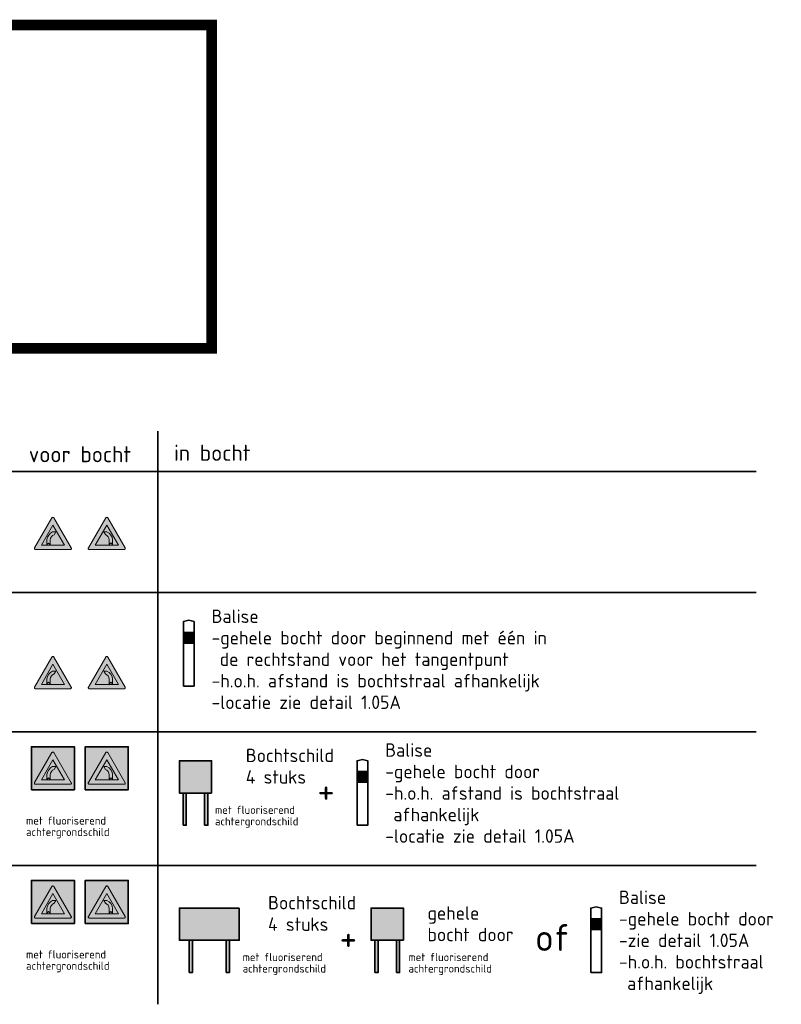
# Model space of a CAD drawing. Header units: metres. Extents: x -699 to 2316, y -1199 to 781.
# Tile 26 of 256: x 189 to 203, y -361 to -342. Entities that reach past the tile are written whole.
import ezdxf

# ---------------------------------------------------------------- set-up
doc = ezdxf.new("R2010")
doc.units = ezdxf.units.M
doc.layers.add('N-WA-VW-VERKEERSTEKEN_BORD-G', color=7, linetype='Continuous', lineweight=35)
doc.layers.add('X-XX-AL-T35', color=50, linetype='Continuous', lineweight=35)
for name, color, linetype, lineweight, true_color in [('N-WA-VW-VERKEERSTEKEN_GEEL', 7, 'Continuous', 5, 0xf7b500), ('N-WA-VW-VERKEERSTEKEN_GRIJS_A', 7, 'Continuous', 5, 0x8e9291), ('N-WA-VW-VERKEERSTEKEN_ROOD', 7, 'Continuous', 5, 0xbb1e10), ('N-WA-VW-VERKEERSTEKEN_WIT', 7, 'Continuous', 5, 0xf1f0ea), ('N-WA-VW-VERKEERSTEKEN_ZWART', 7, 'Continuous', 5, 0x2a292a)]:
    doc.layers.add(name, color=color, linetype=linetype, lineweight=lineweight, true_color=true_color)
doc.styles.add('NLCS-ISO', font='NLCS-ISO.ttf')

# ---------------------------------------------------------------- blocks, each defined once
blk = doc.blocks.new('J02')
at = {"layer": 'N-WA-VW-VERKEERSTEKEN_ROOD'}
h = blk.add_hatch(color=256, dxfattribs=at)
h.paths.add_polyline_path([(0.018, 0.59), (0.341, 0.03), (0.343, 0.026), (0.344, 0.02), (0.343, 0.015), (0.341, 0.01), (0.337, 0.006), (0.333, 0.003), (0.328, 0.001), (0.323, 0), (-0.323, 0), (-0.328, 0.001), (-0.333, 0.003), (-0.337, 0.006), (-0.341, 0.01), (-0.343, 0.015), (-0.343, 0.021), (-0.343, 0.026), (-0.341, 0.031), (-0.018, 0.59), (-0.015, 0.594), (-0.01, 0.597), (-0.005, 0.599), (0, 0.6), (0.01, 0.597), (0.014, 0.594)])
h.paths.add_polyline_path([(0, 0.456), (0.216, 0.082), (-0.216, 0.082)], flags=16)
at = {"layer": 'N-WA-VW-VERKEERSTEKEN_WIT'}
h = blk.add_hatch(color=256, dxfattribs=at)
h.paths.add_polyline_path([(0.216, 0.082), (0, 0.456), (-0.216, 0.082)])
h.paths.add_polyline_path([(-0.051, 0.178), (-0.051, 0.091), (-0.081, 0.122), (-0.111, 0.092), (-0.111, 0.182, -0.273587), (-0.008, 0.329), (0.052, 0.329), (0.022, 0.277, 0.281787)], flags=16)
at = {"layer": 'N-WA-VW-VERKEERSTEKEN_ZWART'}
blk.add_hatch(color=256, dxfattribs=at).paths.add_polyline_path([(-0.051, 0.178, -0.281787), (0.022, 0.277), (0.052, 0.329), (-0.008, 0.329, 0.273587), (-0.111, 0.182), (-0.111, 0.092), (-0.081, 0.122), (-0.051, 0.091)])
at = {"layer": 'N-WA-VW-VERKEERSTEKEN_ROOD'}
for p, q in [((-0.341, 0.031), (-0.018, 0.59)), ((0.018, 0.59), (0.341, 0.03)), ((-0.216, 0.082), (0, 0.456)), ((0, 0.456), (0.216, 0.082)), ((0.323, 0), (-0.323, 0)), ((0.216, 0.082), (-0.216, 0.082))]:
    blk.add_line(p, q, dxfattribs=at)
at = {"layer": 'N-WA-VW-VERKEERSTEKEN_ROOD', "flags": 128}
for points in [[(-0.018, 0.59), (-0.015, 0.594)], [(-0.015, 0.594), (-0.01, 0.597)], [(-0.01, 0.597), (-0.005, 0.599)], [(-0.005, 0.599), (0, 0.6)], [(0, 0.6), (0.01, 0.597)], [(0.01, 0.597), (0.014, 0.594)], [(0.014, 0.594), (0.018, 0.59)], [(-0.343, 0.026), (-0.341, 0.031)], [(-0.343, 0.021), (-0.343, 0.026)], [(-0.343, 0.015), (-0.343, 0.021)], [(-0.341, 0.01), (-0.343, 0.015)], [(-0.337, 0.006), (-0.341, 0.01)], [(-0.333, 0.003), (-0.337, 0.006)], [(-0.328, 0.001), (-0.333, 0.003)], [(-0.323, 0), (-0.328, 0.001)], [(0.323, 0), (0.328, 0.001)], [(0.328, 0.001), (0.333, 0.003)], [(0.333, 0.003), (0.337, 0.006)], [(0.337, 0.006), (0.341, 0.01)], [(0.343, 0.026), (0.341, 0.03)], [(0.341, 0.01), (0.343, 0.015)], [(0.344, 0.02), (0.343, 0.026)], [(0.343, 0.015), (0.344, 0.02)]]:
    blk.add_lwpolyline(points, dxfattribs=at)
at = {"layer": 'N-WA-VW-VERKEERSTEKEN_ZWART'}
blk.add_lwpolyline([(-0.111, 0.092), (-0.081, 0.122), (-0.051, 0.091), (-0.051, 0.178, -0.281787), (0.022, 0.277), (0.052, 0.329), (-0.008, 0.329, 0.273587), (-0.111, 0.182), (-0.111, 0.092)], format="xyb", dxfattribs=at)
blk = doc.blocks.new('J03')
at = {"layer": 'N-WA-VW-VERKEERSTEKEN_ROOD'}
h = blk.add_hatch(color=256, dxfattribs=at)
h.paths.add_polyline_path([(0.018, 0.59), (0.341, 0.03), (0.343, 0.026), (0.344, 0.02), (0.343, 0.015), (0.341, 0.01), (0.337, 0.006), (0.333, 0.003), (0.328, 0.001), (0.323, 0), (-0.323, 0), (-0.328, 0.001), (-0.333, 0.003), (-0.337, 0.006), (-0.341, 0.01), (-0.343, 0.015), (-0.343, 0.021), (-0.343, 0.026), (-0.341, 0.031), (-0.018, 0.59), (-0.015, 0.594), (-0.01, 0.597), (-0.005, 0.599), (0, 0.6), (0.01, 0.597), (0.014, 0.594)])
h.paths.add_polyline_path([(0, 0.456), (0.216, 0.082), (-0.216, 0.082)], flags=16)
at = {"layer": 'N-WA-VW-VERKEERSTEKEN_WIT'}
h = blk.add_hatch(color=256, dxfattribs=at)
h.paths.add_polyline_path([(-0.216, 0.082), (0.216, 0.082), (0, 0.456)])
h.paths.add_polyline_path([(-0.025, 0.278), (-0.055, 0.33), (0.005, 0.33, -0.273587), (0.108, 0.182), (0.108, 0.093), (0.078, 0.123), (0.048, 0.092), (0.048, 0.178, 0.281787)], flags=16)
at = {"layer": 'N-WA-VW-VERKEERSTEKEN_ZWART'}
blk.add_hatch(color=256, dxfattribs=at).paths.add_polyline_path([(0.005, 0.33), (-0.055, 0.33), (-0.025, 0.278, -0.281787), (0.048, 0.178), (0.048, 0.092), (0.078, 0.123), (0.108, 0.093), (0.108, 0.182, 0.273587)])
at = {"layer": 'N-WA-VW-VERKEERSTEKEN_ROOD'}
for p, q in [((-0.341, 0.031), (-0.018, 0.59)), ((0.018, 0.59), (0.341, 0.03)), ((-0.216, 0.082), (0, 0.456)), ((0, 0.456), (0.216, 0.082)), ((0.323, 0), (-0.323, 0)), ((0.216, 0.082), (-0.216, 0.082))]:
    blk.add_line(p, q, dxfattribs=at)
at = {"layer": 'N-WA-VW-VERKEERSTEKEN_ROOD', "flags": 128}
for points in [[(-0.018, 0.59), (-0.015, 0.594)], [(-0.015, 0.594), (-0.01, 0.597)], [(-0.01, 0.597), (-0.005, 0.599)], [(-0.005, 0.599), (0, 0.6)], [(0, 0.6), (0.01, 0.597)], [(0.01, 0.597), (0.014, 0.594)], [(0.014, 0.594), (0.018, 0.59)], [(-0.343, 0.026), (-0.341, 0.031)], [(-0.343, 0.021), (-0.343, 0.026)], [(-0.343, 0.015), (-0.343, 0.021)], [(-0.341, 0.01), (-0.343, 0.015)], [(-0.337, 0.006), (-0.341, 0.01)], [(-0.333, 0.003), (-0.337, 0.006)], [(-0.328, 0.001), (-0.333, 0.003)], [(-0.323, 0), (-0.328, 0.001)], [(0.323, 0), (0.328, 0.001)], [(0.328, 0.001), (0.333, 0.003)], [(0.333, 0.003), (0.337, 0.006)], [(0.337, 0.006), (0.341, 0.01)], [(0.343, 0.026), (0.341, 0.03)], [(0.341, 0.01), (0.343, 0.015)], [(0.344, 0.02), (0.343, 0.026)], [(0.343, 0.015), (0.344, 0.02)]]:
    blk.add_lwpolyline(points, dxfattribs=at)
at = {"layer": 'N-WA-VW-VERKEERSTEKEN_ZWART'}
blk.add_lwpolyline([(0.108, 0.093), (0.078, 0.123), (0.048, 0.092), (0.048, 0.178, 0.281787), (-0.025, 0.278), (-0.055, 0.33), (0.005, 0.33, -0.273587), (0.108, 0.182), (0.108, 0.093)], format="xyb", dxfattribs=at)
blk = doc.blocks.new('J02f')
at = {"layer": 'N-WA-VW-VERKEERSTEKEN_GEEL'}
h = blk.add_hatch(color=256, dxfattribs=at)
h.dxf.hatch_style = 1
h.paths.add_polyline_path([(-0.4, -0.1), (0.4, -0.1), (0.4, 0.7), (-0.4, 0.7)])
at = {"layer": 'N-WA-VW-VERKEERSTEKEN_ROOD'}
h = blk.add_hatch(color=256, dxfattribs=at)
h.paths.add_polyline_path([(0.018, 0.59), (0.341, 0.03), (0.343, 0.026), (0.344, 0.02), (0.343, 0.015), (0.341, 0.01), (0.337, 0.006), (0.333, 0.003), (0.328, 0.001), (0.323, 0), (-0.323, 0), (-0.328, 0.001), (-0.333, 0.003), (-0.337, 0.006), (-0.341, 0.01), (-0.343, 0.015), (-0.343, 0.021), (-0.343, 0.026), (-0.341, 0.031), (-0.018, 0.59), (-0.015, 0.594), (-0.01, 0.597), (-0.005, 0.599), (0, 0.6), (0.01, 0.597), (0.014, 0.594)])
h.paths.add_polyline_path([(0, 0.456), (0.216, 0.082), (-0.216, 0.082)], flags=16)
at = {"layer": 'N-WA-VW-VERKEERSTEKEN_WIT'}
h = blk.add_hatch(color=256, dxfattribs=at)
h.paths.add_polyline_path([(0.216, 0.082), (0, 0.456), (-0.216, 0.082)])
h.paths.add_polyline_path([(-0.051, 0.178), (-0.051, 0.091), (-0.081, 0.122), (-0.111, 0.092), (-0.111, 0.182, -0.273587), (-0.008, 0.329), (0.052, 0.329), (0.022, 0.277, 0.281787)], flags=16)
at = {"layer": 'N-WA-VW-VERKEERSTEKEN_ZWART'}
blk.add_hatch(color=256, dxfattribs=at).paths.add_polyline_path([(0.022, 0.277), (0.052, 0.329), (-0.008, 0.329, 0.273587), (-0.111, 0.182), (-0.111, 0.092), (-0.081, 0.122), (-0.051, 0.091), (-0.051, 0.178, -0.281787)])
at = {"layer": 'N-WA-VW-VERKEERSTEKEN_BORD-G'}
blk.add_lwpolyline([(-0.4, -0.1), (0.4, -0.1), (0.4, 0.7), (-0.4, 0.7)], close=True, dxfattribs=at)
at = {"layer": 'N-WA-VW-VERKEERSTEKEN_ROOD'}
for p, q in [((-0.341, 0.031), (-0.018, 0.59)), ((0.018, 0.59), (0.341, 0.03)), ((-0.216, 0.082), (0, 0.456)), ((0, 0.456), (0.216, 0.082)), ((0.323, 0), (-0.323, 0)), ((0.216, 0.082), (-0.216, 0.082))]:
    blk.add_line(p, q, dxfattribs=at)
at = {"layer": 'N-WA-VW-VERKEERSTEKEN_ROOD', "flags": 128}
for points in [[(-0.018, 0.59), (-0.015, 0.594)], [(-0.015, 0.594), (-0.01, 0.597)], [(-0.01, 0.597), (-0.005, 0.599)], [(-0.005, 0.599), (0, 0.6)], [(0, 0.6), (0.01, 0.597)], [(0.01, 0.597), (0.014, 0.594)], [(0.014, 0.594), (0.018, 0.59)], [(-0.343, 0.026), (-0.341, 0.031)], [(-0.343, 0.021), (-0.343, 0.026)], [(-0.343, 0.015), (-0.343, 0.021)], [(-0.341, 0.01), (-0.343, 0.015)], [(-0.337, 0.006), (-0.341, 0.01)], [(-0.333, 0.003), (-0.337, 0.006)], [(-0.328, 0.001), (-0.333, 0.003)], [(-0.323, 0), (-0.328, 0.001)], [(0.323, 0), (0.328, 0.001)], [(0.328, 0.001), (0.333, 0.003)], [(0.333, 0.003), (0.337, 0.006)], [(0.337, 0.006), (0.341, 0.01)], [(0.343, 0.026), (0.341, 0.03)], [(0.341, 0.01), (0.343, 0.015)], [(0.344, 0.02), (0.343, 0.026)], [(0.343, 0.015), (0.344, 0.02)]]:
    blk.add_lwpolyline(points, dxfattribs=at)
at = {"layer": 'N-WA-VW-VERKEERSTEKEN_ZWART'}
blk.add_lwpolyline([(-0.111, 0.092), (-0.081, 0.122), (-0.051, 0.091), (-0.051, 0.178, -0.281787), (0.022, 0.277), (0.052, 0.329), (-0.008, 0.329, 0.273587), (-0.111, 0.182), (-0.111, 0.092)], format="xyb", dxfattribs=at)
blk = doc.blocks.new('J03f')
at = {"layer": 'N-WA-VW-VERKEERSTEKEN_GEEL'}
h = blk.add_hatch(color=256, dxfattribs=at)
h.dxf.hatch_style = 1
h.paths.add_polyline_path([(-0.4, -0.1), (0.4, -0.1), (0.4, 0.7), (-0.4, 0.7)])
at = {"layer": 'N-WA-VW-VERKEERSTEKEN_ROOD'}
h = blk.add_hatch(color=256, dxfattribs=at)
h.paths.add_polyline_path([(0.018, 0.59), (0.341, 0.03), (0.343, 0.026), (0.344, 0.02), (0.343, 0.015), (0.341, 0.01), (0.337, 0.006), (0.333, 0.003), (0.328, 0.001), (0.323, 0), (-0.323, 0), (-0.328, 0.001), (-0.333, 0.003), (-0.337, 0.006), (-0.341, 0.01), (-0.343, 0.015), (-0.343, 0.021), (-0.343, 0.026), (-0.341, 0.031), (-0.018, 0.59), (-0.015, 0.594), (-0.01, 0.597), (-0.005, 0.599), (0, 0.6), (0.01, 0.597), (0.014, 0.594)])
h.paths.add_polyline_path([(0, 0.456), (0.216, 0.082), (-0.216, 0.082)], flags=16)
at = {"layer": 'N-WA-VW-VERKEERSTEKEN_WIT'}
h = blk.add_hatch(color=256, dxfattribs=at)
h.paths.add_polyline_path([(-0.216, 0.082), (0.216, 0.082), (0, 0.456)])
h.paths.add_polyline_path([(-0.025, 0.278), (-0.055, 0.33), (0.005, 0.33, -0.273587), (0.108, 0.182), (0.108, 0.093), (0.078, 0.123), (0.048, 0.092), (0.048, 0.178, 0.281787)], flags=16)
at = {"layer": 'N-WA-VW-VERKEERSTEKEN_ZWART'}
blk.add_hatch(color=256, dxfattribs=at).paths.add_polyline_path([(0.005, 0.33), (-0.055, 0.33), (-0.025, 0.278, -0.281787), (0.048, 0.178), (0.048, 0.092), (0.078, 0.123), (0.108, 0.093), (0.108, 0.182, 0.273587)])
at = {"layer": 'N-WA-VW-VERKEERSTEKEN_BORD-G'}
blk.add_lwpolyline([(-0.4, -0.1), (0.4, -0.1), (0.4, 0.7), (-0.4, 0.7)], close=True, dxfattribs=at)
at = {"layer": 'N-WA-VW-VERKEERSTEKEN_ROOD'}
for p, q in [((-0.341, 0.031), (-0.018, 0.59)), ((0.018, 0.59), (0.341, 0.03)), ((-0.216, 0.082), (0, 0.456)), ((0, 0.456), (0.216, 0.082)), ((0.323, 0), (-0.323, 0)), ((0.216, 0.082), (-0.216, 0.082))]:
    blk.add_line(p, q, dxfattribs=at)
at = {"layer": 'N-WA-VW-VERKEERSTEKEN_ROOD', "flags": 128}
for points in [[(-0.018, 0.59), (-0.015, 0.594)], [(-0.015, 0.594), (-0.01, 0.597)], [(-0.01, 0.597), (-0.005, 0.599)], [(-0.005, 0.599), (0, 0.6)], [(0, 0.6), (0.01, 0.597)], [(0.01, 0.597), (0.014, 0.594)], [(0.014, 0.594), (0.018, 0.59)], [(-0.343, 0.026), (-0.341, 0.031)], [(-0.343, 0.021), (-0.343, 0.026)], [(-0.343, 0.015), (-0.343, 0.021)], [(-0.341, 0.01), (-0.343, 0.015)], [(-0.337, 0.006), (-0.341, 0.01)], [(-0.333, 0.003), (-0.337, 0.006)], [(-0.328, 0.001), (-0.333, 0.003)], [(-0.323, 0), (-0.328, 0.001)], [(0.323, 0), (0.328, 0.001)], [(0.328, 0.001), (0.333, 0.003)], [(0.333, 0.003), (0.337, 0.006)], [(0.337, 0.006), (0.341, 0.01)], [(0.343, 0.026), (0.341, 0.03)], [(0.341, 0.01), (0.343, 0.015)], [(0.344, 0.02), (0.343, 0.026)], [(0.343, 0.015), (0.344, 0.02)]]:
    blk.add_lwpolyline(points, dxfattribs=at)
at = {"layer": 'N-WA-VW-VERKEERSTEKEN_ZWART'}
blk.add_lwpolyline([(0.108, 0.093), (0.078, 0.123), (0.048, 0.092), (0.048, 0.178, 0.281787), (-0.025, 0.278), (-0.055, 0.33), (0.005, 0.33, -0.273587), (0.108, 0.182), (0.108, 0.093)], format="xyb", dxfattribs=at)
blk = doc.blocks.new('BB21l_f')
at = {"layer": 'N-WA-VW-VERKEERSTEKEN_GEEL'}
h = blk.add_hatch(color=256, dxfattribs=at)
h.paths.add_polyline_path([(0.3, 1.2), (-0.3, 1.2), (-0.3, 0.6), (0.3, 0.6)])
h.paths.add_polyline_path([(0.257, 0.643), (-0.257, 0.643), (-0.257, 1.157), (0.257, 1.157)], flags=16)
at = {"layer": 'N-WA-VW-VERKEERSTEKEN_GRIJS_A'}
for points in [[(-0.23, 0), (-0.17, 0), (-0.17, 0.6), (-0.23, 0.6)], [(0.17, 0), (0.23, 0), (0.23, 0.6), (0.17, 0.6)]]:
    blk.add_hatch(color=256, dxfattribs=at).paths.add_polyline_path(points)
at = {"layer": 'N-WA-VW-VERKEERSTEKEN_ROOD'}
blk.add_hatch(color=256, dxfattribs=at).paths.add_polyline_path([(0, 0.9), (0.257, 1.157), (0, 1.157), (-0.257, 0.9), (0, 0.643), (0.257, 0.643)])
at = {"layer": 'N-WA-VW-VERKEERSTEKEN_WIT'}
h = blk.add_hatch(color=256, dxfattribs=at)
h.paths.add_polyline_path([(0.257, 1.157), (0, 0.9), (0.257, 0.643)])
h.paths.add_polyline_path([(-0.257, 0.9), (-0.257, 0.643), (0, 0.643)])
h.paths.add_polyline_path([(0, 1.157), (-0.257, 1.157), (-0.257, 0.9)])
at = {"flags": 128}
for points in [[(0.3, 0.6), (0.3, 1.2), (-0.3, 1.2), (-0.3, 0.6)], [(0.3, 0.6), (0.3, 1.2), (-0.3, 1.2), (-0.3, 0.6)], [(-0.23, 0), (-0.17, 0), (-0.17, 0.6), (-0.23, 0.6)], [(-0.23, 0), (-0.17, 0), (-0.17, 0.6), (-0.23, 0.6)], [(0.17, 0), (0.23, 0), (0.23, 0.6), (0.17, 0.6)], [(0.17, 0), (0.23, 0), (0.23, 0.6), (0.17, 0.6)]]:
    blk.add_lwpolyline(points, close=True, dxfattribs=at)
blk = doc.blocks.new('BB22l_f')
at = {"layer": 'N-WA-VW-VERKEERSTEKEN_GEEL'}
h = blk.add_hatch(color=256, dxfattribs=at)
h.paths.add_polyline_path([(0.557, 1.2), (-0.557, 1.2), (-0.557, 0.6), (0.557, 0.6)])
h.paths.add_polyline_path([(-0.514, 0.643), (-0.514, 1.157), (0.514, 1.157), (0.514, 0.643)], flags=16)
at = {"layer": 'N-WA-VW-VERKEERSTEKEN_GRIJS_A'}
for points in [[(-0.375, 0), (-0.315, 0), (-0.315, 0.6), (-0.375, 0.6)], [(0.315, 0), (0.375, 0), (0.375, 0.6), (0.315, 0.6)]]:
    blk.add_hatch(color=256, dxfattribs=at).paths.add_polyline_path(points)
at = {"layer": 'N-WA-VW-VERKEERSTEKEN_ROOD'}
h = blk.add_hatch(color=256, dxfattribs=at)
h.paths.add_polyline_path([(-0.257, 0.9), (0, 1.157), (-0.257, 1.157), (-0.514, 0.9), (-0.257, 0.643), (0, 0.643)])
h.paths.add_polyline_path([(0.257, 0.9), (0.514, 1.157), (0.257, 1.157), (0, 0.9), (0.257, 0.643), (0.514, 0.643)])
at = {"layer": 'N-WA-VW-VERKEERSTEKEN_WIT'}
h = blk.add_hatch(color=256, dxfattribs=at)
h.paths.add_polyline_path([(-0.514, 0.9), (-0.514, 0.643), (-0.257, 0.643)])
h.paths.add_polyline_path([(-0.257, 1.157), (-0.514, 1.157), (-0.514, 0.9)])
h.paths.add_polyline_path([(0.257, 1.157), (0, 1.157), (-0.257, 0.9), (0, 0.643), (0.257, 0.643), (0, 0.9)])
h.paths.add_polyline_path([(0.514, 1.157), (0.257, 0.9), (0.514, 0.643)])
at = {"flags": 128}
for points in [[(0.557, 1.2), (-0.557, 1.2), (-0.557, 0.6), (0.557, 0.6)], [(0.557, 1.2), (-0.557, 1.2), (-0.557, 0.6), (0.557, 0.6)], [(-0.375, 0), (-0.315, 0), (-0.315, 0.6), (-0.375, 0.6)], [(-0.375, 0), (-0.315, 0), (-0.315, 0.6), (-0.375, 0.6)], [(0.315, 0), (0.375, 0), (0.375, 0.6), (0.315, 0.6)], [(0.315, 0), (0.375, 0), (0.375, 0.6), (0.315, 0.6)]]:
    blk.add_lwpolyline(points, close=True, dxfattribs=at)

msp = doc.modelspace()

# ---------------------------------------------------------------- hatches: boundary and pattern name
at = {"layer": 'N-WA-VW-VERKEERSTEKEN_ROOD'}
for points in [[(192.3444, -353.7789), (192.3444, -353.9789), (192.5444, -353.9789), (192.5444, -353.7789)], [(195.5747, -356.3673), (195.5747, -356.5673), (195.7747, -356.5673), (195.7747, -356.3673)], [(199.9234, -359.1056), (199.9234, -359.3056), (200.1234, -359.3056), (200.1234, -359.1056)]]:
    msp.add_hatch(color=256, dxfattribs=at).paths.add_polyline_path(points)

# ---------------------------------------------------------------- linework, layer by layer
at = {"layer": 'N-WA-VW-VERKEERSTEKEN_BORD-G', "const_width": 0.2}
msp.add_lwpolyline([(183.7477, -342.4847), (192.8697, -342.4847), (192.8697, -348.4973), (183.7477, -348.4973)], dxfattribs=at)
at = {"layer": 'N-WA-VW-VERKEERSTEKEN_BORD-G'}
for points in [[(192.3444, -353.7789), (192.5444, -353.7789), (192.5444, -353.5789), (192.4444, -353.5539)], [(192.4444, -353.5539), (192.3444, -353.5789), (192.3444, -353.7789)], [(195.5747, -356.3673), (195.7747, -356.3673), (195.7747, -356.1673), (195.6747, -356.1423)], [(195.6747, -356.1423), (195.5747, -356.1673), (195.5747, -356.3673)], [(199.9234, -359.1056), (200.1234, -359.1056), (200.1234, -358.9056), (200.0234, -358.8806)], [(200.0234, -358.8806), (199.9234, -358.9056), (199.9234, -359.1056)]]:
    msp.add_lwpolyline(points, dxfattribs=at)
for points in [[(192.3444, -353.9789), (192.5444, -353.9789), (192.5444, -353.7789), (192.3444, -353.7789)], [(192.3444, -354.7789), (192.5444, -354.7789), (192.5444, -353.9789), (192.3444, -353.9789)], [(195.5747, -356.5673), (195.7747, -356.5673), (195.7747, -356.3673), (195.5747, -356.3673)], [(195.5747, -357.3673), (195.7747, -357.3673), (195.7747, -356.5673), (195.5747, -356.5673)], [(199.9234, -359.3056), (200.1234, -359.3056), (200.1234, -359.1056), (199.9234, -359.1056)], [(199.9234, -360.1056), (200.1234, -360.1056), (200.1234, -359.3056), (199.9234, -359.3056)]]:
    msp.add_lwpolyline(points, close=True, dxfattribs=at)
at = {"layer": 'X-XX-AL-T35'}
for p, q in [((191.8701, -350.0394), (191.8701, -360.6962)), ((203.0013, -350.7894), (186.7201, -350.7894)), ((186.7201, -353.0394), (203.0013, -353.0394)), ((186.7201, -355.6278), (203.0013, -355.6278)), ((186.7201, -358.1162), (203.0013, -358.1162))]:
    msp.add_line(p, q, dxfattribs=at)

# ---------------------------------------------------------------- block references
for name, p in [('J02', (189.9194, -352.2394)), ('J03', (190.9194, -352.2394)), ('J02', (189.9194, -354.8278)), ('J03', (190.9194, -354.8278)), ('J02f', (189.9194, -356.605)), ('J03f', (190.9194, -356.605)), ('J02f', (189.9194, -359.0934)), ('J03f', (190.9194, -359.0934))]:
    msp.add_blockref(name, p)
at = {"layer": 'N-WA-VW-VERKEERSTEKEN_BORD-G', "linetype": 'Continuous'}
for name, p in [('BB21l_f', (192.5701, -357.3673)), ('BB22l_f', (192.8273, -360.1056)), ('BB21l_f', (196.1376, -360.1056))]:
    msp.add_blockref(name, p, dxfattribs=at)

# ---------------------------------------------------------------- texts
at = {"layer": 'X-XX-AL-T35', "style": 'NLCS-ISO'}
for s, height, p in [('voor bocht', 0.3, (189.4694, -350.6157)), ('in bocht', 0.3, (192.1701, -350.5894)), ('Balise', 0.25, (192.8688, -353.604)), ('-gehele bocht door beginnend met één in', 0.25, (192.8688, -354.004)), (' de rechtstand voor het tangentpunt', 0.25, (192.8688, -354.404)), ('-h.o.h. afstand is bochtstraal afhankelijk', 0.25, (192.8688, -354.804)), ('-locatie zie detail 1.05A', 0.25, (192.8688, -355.204)), ('Bochtschild', 0.25, (193.5059, -356.1923)), ('Balise', 0.25, (196.0991, -356.0923)), ('4 stuks', 0.25, (193.5059, -356.5923)), ('-gehele bocht door', 0.25, (196.0991, -356.4923)), ('+', 0.5, (194.8363, -356.9662)), ('-h.o.h. afstand is bochtstraal', 0.25, (196.0991, -356.8923)), (' afhankelijk', 0.25, (196.0991, -357.2923)), ('-locatie zie detail 1.05A', 0.25, (196.0991, -357.6923)), ('Bochtschild', 0.25, (193.9202, -358.9307)), ('Balise', 0.25, (200.4478, -358.8307)), ('gehele', 0.25, (196.8854, -359.1236)), ('4 stuks', 0.25, (193.9202, -359.3307)), ('-gehele bocht door', 0.25, (200.4478, -359.2307)), ('bocht door', 0.25, (196.8854, -359.5236)), ('of', 0.5, (198.8873, -359.7046)), ('+', 0.5, (195.2506, -359.7046)), ('-zie detail 1.05A', 0.25, (200.4478, -359.6307)), ('-h.o.h. bochtstraal', 0.25, (200.4478, -360.0307)), (' afhankelijk', 0.25, (200.4478, -360.4307))]:
    msp.add_text(s, height=height, dxfattribs=at).set_placement(p)
at = {"layer": 'X-XX-AL-T35', "lineweight": 25, "style": 'NLCS-ISO'}
for s, p in [('met fluoriserend', (192.9333, -357.1547)), ('met fluoriserend', (189.4194, -357.354)), ('achtergrondschild', (192.9333, -357.3673)), ('achtergrondschild', (189.4194, -357.5666)), ('met fluoriserend', (189.4194, -359.8424)), ('met fluoriserend', (193.4476, -359.8931)), ('met fluoriserend', (196.532, -359.8931)), ('achtergrondschild', (189.4194, -360.055)), ('achtergrondschild', (193.4476, -360.1056)), ('achtergrondschild', (196.532, -360.1056))]:
    msp.add_text(s, height=0.15, dxfattribs=at).set_placement(p)

doc.saveas('drawing.dxf')
